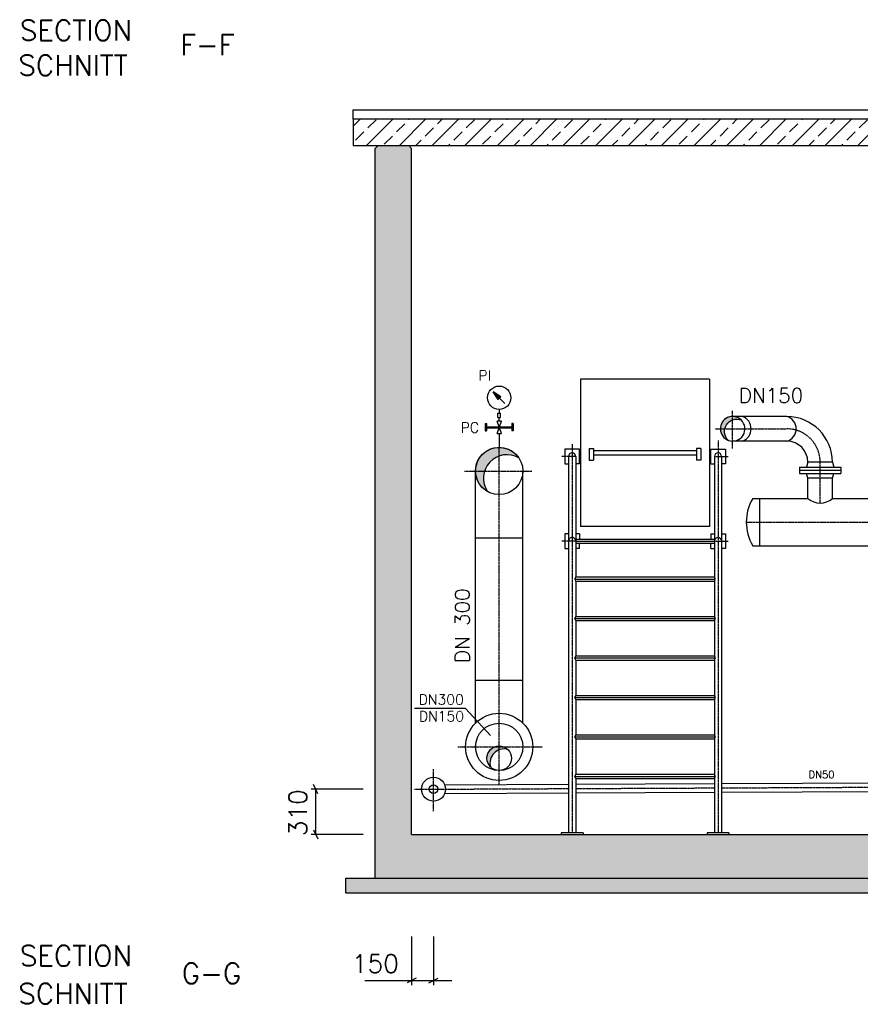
# Model space of a CAD drawing. Header units: millimetres. Extents: x -197187 to 241957296, y -45270 to 70505.
# Tile 89 of 116: x 69394 to 75156, y -35318 to -28571. Entities that reach past the tile are written whole.
import ezdxf
from ezdxf.enums import TextEntityAlignment as Align

# ---------------------------------------------------------------- set-up
doc = ezdxf.new("R2010")
doc.units = ezdxf.units.MM
doc.header["$LTSCALE"] = 0.5
doc.linetypes.add('DASHDOT', pattern=[1, 0.5, -0.25, 0, -0.25])
doc.linetypes.add('HIDDEN', pattern=[0.375, 0.25, -0.125])
for name, color, linetype in [('21', 7, 'Continuous'), ('4', 7, 'Continuous'), ('41', 7, 'Continuous'), ('BEMAßUNG', 7, 'Continuous'), ('P-MU050ENTL', 7, 'Continuous'), ('P-MU150AUSL', 7, 'Continuous'), ('P-MU150EINL', 7, 'Continuous'), ('P-MU300AUSL', 7, 'Continuous')]:
    doc.layers.add(name, color=color, linetype=linetype)
doc.styles.add('ROMANS', font='ROMANS', dxfattribs={"height": 0.2})
pattern_1 = [(45, (123557.7247622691, -547.8195476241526), (-112.2532015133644, 112.2532015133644), []), (45, (123669.9780122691, -547.8195476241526), (-112.2532015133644, 112.2532015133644), [79.375, -39.6875])]

msp = doc.modelspace()

# ---------------------------------------------------------------- hatches: boundary and pattern name
at = {"lineweight": 5}
h = msp.add_hatch(dxfattribs=at)
h.set_pattern_fill('ANSI33', color=256, scale=25)
h.set_pattern_definition(pattern_1)
h.paths.add_polyline_path([(80638.29109379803, -29253.74736641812), (71680.85854826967, -29253.74736641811), (71680.85854826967, -29433.81965384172), (76010.79109379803, -29433.81965384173), (76010.79109379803, -29954.48541023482), (76410.79109379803, -29954.48541023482), (76410.79109379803, -29433.81965384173), (80150.79109379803, -29433.81965384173), (80150.79109379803, -29954.48541023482), (80550.79109379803, -29954.48541023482), (80550.79109379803, -29433.81965384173), (80638.29109379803, -29433.81965384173)])
h.paths.add_polyline_path([(80728.29109379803, -29253.74736641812), (80638.29109379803, -29253.74736641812), (80638.29109379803, -29433.81965384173), (80728.29109379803, -29433.81965384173)])
h.paths.add_polyline_path([(80980.79109379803, -29253.74736641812), (80728.29109379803, -29253.74736641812), (80728.29109379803, -29433.81965384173), (80980.79109379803, -29433.81965384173)])
h.paths.add_polyline_path([(81233.29109379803, -29253.74736641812), (80980.79109379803, -29253.74736641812), (80980.79109379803, -29433.81965384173), (81233.29109379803, -29433.81965384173)])
h.paths.add_polyline_path([(81323.29109379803, -29253.74736641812), (81233.29109379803, -29253.74736641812), (81233.29109379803, -29433.81965384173), (81323.29109379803, -29433.81965384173)])
h.paths.add_polyline_path([(84871.50332208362, -29433.81965384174), (84871.50332208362, -29253.74736641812), (81323.29109379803, -29253.74736641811), (81323.29109379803, -29433.81965384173)])
h = msp.add_hatch(dxfattribs=at)
h.set_pattern_fill('ANSI33', color=256, scale=25)
h.set_pattern_definition(pattern_1)
h.paths.add_polyline_path([(71830.79109379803, -29453.81965384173), (71850.79109379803, -29433.81965384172), (72060.79109379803, -29433.81965384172), (72080.79109379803, -29453.81965384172), (72080.79109379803, -34153.71763020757), (84480.79109379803, -34153.71763020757), (84480.79109379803, -29453.81965384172), (84500.79109379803, -29433.81965384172), (84710.79109379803, -29433.81965384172), (84730.79109379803, -29453.81965384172), (84730.79109379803, -34453.71763020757), (71830.79109379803, -34453.71763020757)])
h = msp.add_hatch(dxfattribs=at)
h.set_pattern_fill('ANSI36', color=256, scale=10)
h.set_pattern_definition([(45, (123557.7247622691, -99923.99949339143), (16.83798022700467, 61.73926083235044), [79.375, -15.875, 0, -15.875])])
h.paths.add_polyline_path([(84930.79109379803, -34453.71763020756), (71630.79109379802, -34453.71763020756), (71630.79109379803, -34553.71763020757), (84930.79109379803, -34553.71763020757)])
at = {"layer": 'P-MU150AUSL', "linetype": 'Continuous'}
h = msp.add_hatch(color=256, dxfattribs=at)
edge = h.paths.add_edge_path()
edge.add_arc((74280.79109414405, -31374.7176303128), 84.1499998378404, 46.44137522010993, 249.6511863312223)
edge.add_arc((74309.51669379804, -31392.63513020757), 84.15000000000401, 69.65118611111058, 226.4413749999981, ccw=False)
at = {"layer": 'P-MU150AUSL'}
h = msp.add_hatch(color=256, dxfattribs=at)
h.dxf.hatch_style = 1
edge = h.paths.add_edge_path()
edge.add_arc((72713.3530477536, -33664.07958508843), 95.92593049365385, 73.68888186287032, 196.3111165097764)
edge.add_arc((72680.79109379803, -33631.51763020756), 84.14999869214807, 45.000000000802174, 224.9999983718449, ccw=False)
at = {"layer": 'P-MU300AUSL', "linetype": 'Continuous', "ltscale": 10}
h = msp.add_hatch(color=256, dxfattribs=at)
h.paths.add_polyline_path([(72730.79109545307, -31509.67931463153, 0.9014906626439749), (72600.19411389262, -31804.18801616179, -0.4061785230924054), (72640.94890456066, -31582.03553541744, -0.1841097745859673)])
h.paths.add_polyline_path([(72780.79109379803, -31536.32923738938, 0.08814291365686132), (72730.79109545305, -31509.67931463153, 0.1841097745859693), (72640.94890456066, -31582.03553541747, -0.2304566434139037), (72780.79109379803, -31558.79112351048)])
h.paths.add_polyline_path([(72780.79109379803, -31536.32923738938), (72780.79109379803, -31558.79112351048, -0.05821925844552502), (72815.34337332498, -31573.5872440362, 0.07892888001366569)])

# ---------------------------------------------------------------- linework, layer by layer
for p, q in [((71680.85854826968, -29188.58134020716), (80633.52940743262, -29188.58134020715)), ((71680.85854826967, -29253.74736641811), (71680.85854826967, -29188.58134020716)), ((71830.79109379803, -29453.81965384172), (71850.79109379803, -29433.81965384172)), ((71850.79109379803, -29433.81965384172), (72060.79109379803, -29433.81965384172)), ((72080.79109379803, -29453.81965384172), (72060.79109379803, -29433.81965384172))]:
    msp.add_line(p, q)
msp.add_lwpolyline([(84871.50332208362, -29253.74736641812), (71680.85854826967, -29253.74736641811), (71680.85854826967, -29433.81965384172), (76010.79109379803, -29433.81965384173)])
at = {"layer": '21', "linetype": 'Continuous', "ltscale": 10}
for p, q in [((74123.29109379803, -31033.71763020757), (73238.29109379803, -31033.71763020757)), ((73238.29109379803, -31033.71763020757), (73238.29109379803, -32043.71763020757)), ((74123.29109379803, -31033.71763020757), (74123.29109379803, -32043.71763020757)), ((73230.79109379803, -31514.16233020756), (73130.79109379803, -31514.16233020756)), ((73130.79109379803, -31514.16233020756), (73130.79109379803, -31614.16233020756)), ((73156.64109379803, -31564.16233020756), (73156.64109379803, -34143.71763020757)), ((73204.94109379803, -31564.16233020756), (73204.94109379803, -32389.57553020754)), ((73230.79109379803, -31614.16233020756), (73230.79109379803, -31514.16233020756)), ((73298.29109379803, -31508.71763020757), (73298.29109379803, -31588.71763020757)), ((73298.29109379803, -31508.71763020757), (73328.29109379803, -31508.71763020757)), ((73328.29109379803, -31508.71763020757), (73328.29109379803, -31588.71763020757)), ((73328.29109379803, -31523.71763020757), (74033.29109379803, -31523.71763020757)), ((73328.29109379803, -31553.71763020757), (74033.29109379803, -31553.71763020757)), ((74063.29109379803, -31508.71763020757), (74033.29109379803, -31508.71763020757)), ((74033.29109379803, -31508.71763020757), (74033.29109379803, -31588.71763020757)), ((74063.29109379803, -31508.71763020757), (74063.29109379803, -31588.71763020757)), ((74063.29109379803, -31508.71763020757), (74063.29109379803, -31588.71763020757)), ((74130.79109379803, -31514.16233020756), (74230.79109379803, -31514.16233020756)), ((74130.79109379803, -31614.16233020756), (74130.79109379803, -31514.16233020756)), ((74156.64109379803, -31564.16233020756), (74156.64109379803, -32389.57553020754)), ((74204.94109379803, -31564.16233020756), (74204.94109379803, -34143.71763020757)), ((74230.79109379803, -31514.16233020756), (74230.79109379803, -31614.16233020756)), ((73130.79109379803, -31614.16233020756), (73156.64109379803, -31614.16233020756)), ((73230.79109379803, -31614.16233020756), (73204.94109379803, -31614.16233020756)), ((73298.29109379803, -31588.71763020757), (73328.29109379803, -31588.71763020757)), ((74063.29109379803, -31588.71763020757), (74033.29109379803, -31588.71763020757)), ((74130.79109379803, -31614.16233020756), (74156.64109379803, -31614.16233020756)), ((74230.79109379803, -31614.16233020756), (74204.94109379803, -31614.16233020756)), ((74123.29109379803, -32043.71763020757), (73238.29109379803, -32043.71763020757)), ((73130.79109379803, -32093.71763020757), (73130.79109379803, -32193.71763020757)), ((73156.64109379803, -32093.71763020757), (73130.79109379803, -32093.71763020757)), ((73230.79109379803, -32093.71763020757), (73204.94109379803, -32093.71763020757)), ((73230.79109379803, -32093.71763020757), (73230.79109379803, -32129.57553020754)), ((74130.79109379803, -32093.71763020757), (74130.79109379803, -32129.57553020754)), ((74130.79109379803, -32093.71763020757), (74156.64109379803, -32093.71763020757)), ((74204.94109379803, -32093.71763020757), (74230.79109379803, -32093.71763020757)), ((74230.79109379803, -32093.71763020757), (74230.79109379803, -32193.71763020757)), ((73200.36719379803, -32129.57553020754), (74161.21499379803, -32129.57553020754)), ((73204.94109379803, -32143.71763020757), (74156.64109379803, -32143.71763020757)), ((73204.94109379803, -32157.85973020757), (74156.64109379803, -32157.85973020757)), ((73230.79109379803, -32193.71763020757), (73230.79109379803, -32157.85973020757)), ((74130.79109379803, -32193.71763020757), (74130.79109379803, -32157.85973020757)), ((73130.79109379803, -32193.71763020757), (73156.64109379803, -32193.71763020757)), ((73230.79109379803, -32193.71763020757), (73204.94109379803, -32193.71763020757)), ((74130.79109379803, -32193.71763020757), (74156.64109379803, -32193.71763020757)), ((74230.79109379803, -32193.71763020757), (74204.94109379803, -32193.71763020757)), ((73200.36719379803, -32403.71763020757), (74161.21499379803, -32403.71763020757)), ((73204.94109379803, -32389.57553020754), (74156.64109379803, -32389.57553020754)), ((73204.94109379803, -32417.85973020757), (74156.64109379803, -32417.85973020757)), ((73204.94109379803, -32417.85973020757), (73204.94109379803, -32660.02553020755)), ((74156.64109379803, -32417.85973020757), (74156.64109379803, -32660.02553020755)), ((73200.36719379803, -32674.16763020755), (74161.21499379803, -32674.16763020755)), ((73204.94109379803, -32660.02553020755), (74156.64109379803, -32660.02553020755)), ((73204.94109379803, -32688.30973020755), (74156.64109379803, -32688.30973020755)), ((73204.94109379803, -32688.30973020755), (73204.94109379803, -32930.47553020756)), ((74156.64109379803, -32688.30973020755), (74156.64109379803, -32930.47553020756)), ((73200.36719379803, -32944.61763020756), (74161.21499379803, -32944.61763020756)), ((73204.94109379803, -32930.47553020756), (74156.64109379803, -32930.47553020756)), ((73204.94109379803, -32958.75973020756), (74156.64109379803, -32958.75973020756)), ((73204.94109379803, -32958.75973020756), (73204.94109379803, -33200.92553020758)), ((74156.64109379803, -32958.75973020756), (74156.64109379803, -33200.92553020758)), ((73200.36719379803, -33215.06763020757), (74161.21499379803, -33215.06763020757)), ((73204.94109379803, -33200.92553020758), (74156.64109379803, -33200.92553020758)), ((73204.94109379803, -33229.20973020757), (74156.64109379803, -33229.20973020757)), ((73204.94109379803, -33229.20973020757), (73204.94109379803, -33471.37553020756)), ((74156.64109379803, -33229.20973020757), (74156.64109379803, -33471.37553020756)), ((73200.36719379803, -33485.51763020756), (74161.21499379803, -33485.51763020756)), ((73204.94109379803, -33471.37553020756), (74156.64109379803, -33471.37553020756)), ((73204.94109379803, -33499.65973020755), (74156.64109379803, -33499.65973020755)), ((73204.94109379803, -33499.65973020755), (73204.94109379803, -33741.82553020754)), ((74156.64109379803, -33499.65973020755), (74156.64109379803, -33741.82553020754)), ((73200.36719379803, -33755.96763020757), (74161.21499379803, -33755.96763020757)), ((73204.94109379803, -33741.82553020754), (74156.64109379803, -33741.82553020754)), ((73204.94109379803, -33770.10973020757), (74156.64109379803, -33770.10973020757)), ((73204.94109379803, -33770.10973020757), (73204.94109379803, -34143.71763020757)), ((74156.64109379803, -33770.10973020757), (74156.64109379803, -34143.71763020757)), ((72080.79109379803, -34153.71763020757), (84480.79109379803, -34153.71763020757)), ((73105.79109379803, -34143.71763020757), (73105.79109379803, -34153.71763020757)), ((73255.79109379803, -34143.71763020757), (73255.79109379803, -34153.71763020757)), ((74105.79109379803, -34143.71763020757), (74105.79109379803, -34153.71763020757)), ((74255.79109379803, -34143.71763020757), (74255.79109379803, -34153.71763020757)), ((71630.79109379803, -34553.71763020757), (71630.79109379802, -34453.71763020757))]:
    msp.add_line(p, q, dxfattribs=at)
at = {"layer": '21', "linetype": 'DASHDOT', "ltscale": 10}
for p, q in [((73180.79109379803, -31480.27943020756), (73180.79109379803, -34143.71763020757)), ((74180.79109379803, -31455.36803020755), (74180.79109379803, -34143.71763020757)), ((73204.94109379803, -31564.16233020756), (73110.22369379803, -31564.16233020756)), ((74156.64109379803, -31564.16233020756), (74251.35849379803, -31564.16233020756)), ((73204.94109379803, -32143.71763020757), (73110.22369379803, -32143.71763020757)), ((74156.64109379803, -32143.71763020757), (74251.35849379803, -32143.71763020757))]:
    msp.add_line(p, q, dxfattribs=at)
at = {"layer": '21', "linetype": 'Continuous', "ltscale": 10}
for centre, radius, start, end in [((73180.79109379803, -31564.16233020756), 24.15, 0, 180), ((74180.79109379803, -31564.16233020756), 24.15, 0, 180), ((73185.46709553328, -32391.08786968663), 19.53263369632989, 319.7144111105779, 4.440644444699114), ((73185.46709553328, -32416.34739072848), 19.53263369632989, 355.5593555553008, 40.28558888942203), ((74176.11509206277, -32391.08786968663), 19.53263369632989, 175.5593555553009, 220.285588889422), ((74176.11509206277, -32416.34739072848), 19.53263369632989, 139.714411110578, 184.4406444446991), ((73185.46709553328, -32661.53786968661), 19.53263369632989, 319.7144111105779, 4.440644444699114), ((73185.46709553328, -32686.79739072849), 19.53263369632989, 355.5593555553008, 40.28558888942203), ((74176.11509206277, -32661.53786968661), 19.53263369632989, 175.5593555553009, 220.285588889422), ((74176.11509206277, -32686.79739072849), 19.53263369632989, 139.714411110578, 184.4406444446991), ((73185.46709553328, -32931.98786968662), 19.53263369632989, 319.7144111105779, 4.440644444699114), ((73185.46709553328, -32957.2473907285), 19.53263369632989, 355.5593555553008, 40.28558888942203), ((74176.11509206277, -32931.98786968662), 19.53263369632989, 175.5593555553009, 220.285588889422), ((74176.11509206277, -32957.2473907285), 19.53263369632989, 139.714411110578, 184.4406444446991), ((73185.46709553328, -33202.43786968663), 19.53263369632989, 319.7144111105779, 4.440644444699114), ((73185.46709553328, -33227.69739072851), 19.53263369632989, 355.5593555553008, 40.28558888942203), ((74176.11509206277, -33202.43786968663), 19.53263369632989, 175.5593555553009, 220.285588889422), ((74176.11509206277, -33227.69739072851), 19.53263369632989, 139.714411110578, 184.4406444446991), ((73185.46709553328, -33472.88786968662), 19.53263369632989, 319.7144111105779, 4.440644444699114), ((73185.46709553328, -33498.1473907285), 19.53263369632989, 355.5593555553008, 40.28558888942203), ((74176.11509206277, -33472.88786968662), 19.53263369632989, 175.5593555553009, 220.285588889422), ((74176.11509206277, -33498.1473907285), 19.53263369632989, 139.714411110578, 184.4406444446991), ((73185.46709553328, -33743.33786968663), 19.53263369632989, 319.7144111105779, 4.440644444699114), ((73185.46709553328, -33768.59739072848), 19.53263369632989, 355.5593555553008, 40.28558888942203), ((74176.11509206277, -33743.33786968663), 19.53263369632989, 175.5593555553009, 220.285588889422), ((74176.11509206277, -33768.59739072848), 19.53263369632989, 139.714411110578, 184.4406444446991)]:
    msp.add_arc(centre, radius, start, end, dxfattribs=at)
at = {"layer": '21', "linetype": 'HIDDEN', "ltscale": 10}
for centre in [(73180.79109379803, -32143.71763020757), (74180.79109379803, -32143.71763020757)]:
    msp.add_arc(centre, 24.15, 0, 180, dxfattribs=at)
at = {"layer": '41', "linetype": 'Continuous', "ltscale": 10}
for p, q in [((71830.79109379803, -34453.71763020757), (71830.79109379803, -29453.81965384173)), ((72080.79109379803, -34153.71763020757), (72080.79109379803, -29453.81965384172)), ((73255.79109379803, -34143.71763020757), (73105.79109379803, -34143.71763020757)), ((74255.79109379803, -34143.71763020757), (74105.79109379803, -34143.71763020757)), ((71630.79109379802, -34453.71763020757), (84930.79109379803, -34453.71763020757)), ((71830.79109379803, -34453.71763020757), (84730.79109379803, -34453.71763020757)), ((71630.79109379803, -34553.71763020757), (84930.79109379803, -34553.71763020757))]:
    msp.add_line(p, q, dxfattribs=at)
at = {"layer": 'BEMAßUNG', "linetype": 'Continuous', "ltscale": 10}
for p, q in [((71749.49269379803, -33843.71763020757), (71391.70079379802, -33843.71763020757)), ((71438.57579379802, -33874.96763020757), (71407.32579379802, -33812.46763020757)), ((71422.95079379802, -33843.71763020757), (71422.95079379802, -34153.71763020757)), ((71407.32579379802, -34122.46763020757), (71438.57579379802, -34184.96763020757)), ((71749.49269379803, -34153.71763020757), (71391.70079379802, -34153.71763020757)), ((72080.79109379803, -34853.88335718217), (72080.79109379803, -35186.50465718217)), ((72230.79109379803, -34853.88335718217), (72230.79109379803, -35186.50465718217)), ((72112.04109379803, -35139.62965718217), (72049.54109379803, -35170.87965718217)), ((72199.54109379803, -35170.87965718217), (72262.04109379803, -35139.62965718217)), ((71759.18679379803, -35155.25465718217), (72355.79109379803, -35155.25465718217))]:
    msp.add_line(p, q, dxfattribs=at)
at = {"layer": 'P-MU050ENTL', "linetype": 'DASHDOT', "ltscale": 10}
for p, q in [((72230.79109379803, -33994.23643020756), (72230.79109379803, -33705.16603020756)), ((72101.13609379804, -33844.30433020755), (73156.64109379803, -33839.52823020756)), ((73204.94109379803, -33839.30973020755), (74156.64109379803, -33835.00343020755)), ((74204.94109379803, -33834.78483020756), (82148.80159379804, -33798.83963020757))]:
    msp.add_line(p, q, dxfattribs=at)
at = {"layer": 'P-MU050ENTL', "linetype": 'Continuous', "ltscale": 10}
for p, q in [((72307.44729379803, -33813.22053020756), (73156.64109379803, -33809.37803020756)), ((73204.94109379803, -33809.15943020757), (74156.64109379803, -33804.85313020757)), ((73204.94109379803, -33869.46003020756), (74156.64109379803, -33865.15363020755)), ((74204.94109379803, -33864.93513020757), (75474.79209379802, -33859.18923020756)), ((72307.72009379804, -33873.51983020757), (73156.64109379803, -33869.67853020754))]:
    msp.add_line(p, q, dxfattribs=at)
at = {"layer": 'P-MU050ENTL'}
msp.add_line((74204.94109379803, -33804.63463020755), (75474.51929379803, -33798.88983020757), dxfattribs=at)
at = {"layer": 'P-MU050ENTL', "linetype": 'Continuous', "ltscale": 10}
for radius in [82.5, 30.15]:
    msp.add_circle((72230.79109379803, -33843.71763020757), radius, dxfattribs=at)
at = {"layer": 'P-MU150AUSL', "linetype": 'DASHDOT', "ltscale": 10}
for p, q in [((74280.79109379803, -31509.85443020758), (74280.79109379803, -31251.11003020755)), ((74161.68499379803, -31374.71763020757), (74651.79109379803, -31374.71763020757)), ((74880.79109379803, -31882.96203020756), (74880.79109379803, -31603.71763020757))]:
    msp.add_line(p, q, dxfattribs=at)
at = {"layer": 'P-MU150AUSL', "linetype": 'Continuous', "ltscale": 10}
for p, q in [((74651.79109379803, -31290.56763020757), (74280.79109379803, -31290.56763020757)), ((74651.79109379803, -31458.86763020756), (74280.79109379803, -31458.86763020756)), ((74738.29109379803, -31636.71763020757), (74738.29109379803, -31680.71763020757)), ((74738.29109379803, -31636.71763020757), (75023.29109379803, -31636.71763020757)), ((74796.64109379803, -31603.71763020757), (74787.79879379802, -31636.71763020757)), ((74964.94109379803, -31603.71763020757), (74796.64109379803, -31603.71763020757)), ((74964.94109379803, -31603.71763020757), (74973.78339379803, -31636.71763020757)), ((75023.29109379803, -31636.71763020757), (75023.29109379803, -31680.71763020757)), ((74738.29109379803, -31658.71763020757), (75023.29109379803, -31658.71763020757)), ((74738.29109379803, -31680.71763020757), (75023.29109379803, -31680.71763020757)), ((74796.64109379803, -31713.71763020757), (74787.79879379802, -31680.71763020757)), ((74964.94109379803, -31713.71763020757), (74973.78339379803, -31680.71763020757)), ((74964.94109379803, -31713.71763020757), (74796.64109379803, -31713.71763020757)), ((74796.64109379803, -31851.71763020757), (74796.64109379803, -31713.71763020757)), ((74964.94109379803, -31851.71763020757), (74964.94109379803, -31713.71763020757))]:
    msp.add_line(p, q, dxfattribs=at)
msp.add_lwpolyline([(74338.77855735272, -31313.73667768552, 1.226228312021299), (74251.52923024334, -31453.6160827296, -0.8155088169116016), (74338.77855805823, -31313.73667775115)], format="xyb", dxfattribs=at)
for centre, radius, start, end in [((74318.30495567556, -31374.71763020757), 89.28613812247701, 289.5284666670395, 70.47153333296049), ((74651.79109379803, -31603.71763020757), 313.15, 0, 90), ((74629.16086505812, -31374.71763020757), 87.13982873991, 285.0522722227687, 74.94772777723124), ((74280.79109379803, -31374.71763020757), 84.15, 249.6511861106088, 46.44137500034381), ((74651.79109379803, -31603.71763020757), 144.85, 0, 90)]:
    msp.add_arc(centre, radius, start, end, dxfattribs=at)
at = {"layer": 'P-MU150AUSL', "linetype": 'DASHDOT', "ltscale": 10}
msp.add_arc((74651.79109379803, -31603.71763020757), 229, 0, 90, dxfattribs=at)
at = {"layer": 'P-MU300AUSL', "linetype": 'Continuous', "ltscale": 10}
for p, q in [((72718.42109379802, -31200.24733020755), (72638.41659379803, -31120.24283020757)), ((72674.05259379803, -31173.69693020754), (72638.41659379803, -31120.24283020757)), ((72691.87069379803, -31155.87883020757), (72638.41659379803, -31120.24283020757)), ((72682.71729379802, -31165.03223020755), (72640.57629379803, -31122.89123020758)), ((72683.93919379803, -31163.81043020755), (72644.28159379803, -31124.15283020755)), ((72681.49539379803, -31166.25413020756), (72644.28159379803, -31129.04033020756)), ((72680.27349379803, -31167.47603020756), (72649.16909379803, -31136.37163020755)), ((72685.16099379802, -31162.58853020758), (72651.61309379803, -31129.04043020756)), ((72679.05159379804, -31168.69793020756), (72654.05669379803, -31143.70303020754)), ((72677.82969379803, -31169.91983020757), (72658.94429379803, -31151.03443020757)), ((72686.38289379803, -31161.36663020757), (72658.94439379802, -31133.92803020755)), ((72681.49539379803, -31166.25413020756), (72659.37399379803, -31144.13273020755)), ((72685.16099379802, -31162.58853020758), (72662.11679379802, -31139.54423020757)), ((72676.60779379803, -31171.14173020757), (72663.83189379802, -31158.36583020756)), ((72687.60479379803, -31160.14473020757), (72666.27529379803, -31138.81533020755)), ((72675.38589379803, -31172.36363020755), (72668.71939379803, -31165.69713020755)), ((72688.82669379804, -31158.92283020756), (72673.60659379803, -31143.70283020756)), ((72688.82669379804, -31158.92283020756), (72673.60659379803, -31143.70283020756)), ((72674.05259379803, -31173.69693020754), (72691.87069379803, -31155.87883020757)), ((72690.04859379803, -31157.70103020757), (72680.93789379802, -31148.59033020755)), ((72691.27039379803, -31156.47913020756), (72688.26919379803, -31153.47783020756)), ((72670.79109379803, -31296.76983020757), (72670.79109379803, -31266.76983020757)), ((72670.79109379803, -31266.76983020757), (72690.79109379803, -31266.76983020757)), ((72670.79109379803, -31296.76983020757), (72690.79109379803, -31296.76983020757)), ((72680.79109379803, -31241.76983020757), (72680.79109379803, -31266.76983020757)), ((72680.79109379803, -31321.76983020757), (72680.79109379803, -31296.76983020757)), ((72690.79109379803, -31296.76983020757), (72690.79109379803, -31266.76983020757)), ((72585.79109379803, -31339.26983020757), (72585.79109379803, -31389.26983020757)), ((72585.79109379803, -31339.26983020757), (72593.79109379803, -31339.26983020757)), ((72593.79109379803, -31339.26983020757), (72593.79109379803, -31389.26983020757)), ((72593.79109379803, -31361.26983020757), (72679.73219379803, -31361.26983020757)), ((72593.79109379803, -31367.26983020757), (72679.73249379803, -31367.26983020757)), ((72695.79109379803, -31406.76983020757), (72665.79099379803, -31321.76983020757)), ((72665.79109379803, -31406.76983020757), (72695.79159379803, -31321.76983020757)), ((72695.79109379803, -31321.76983020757), (72665.79109379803, -31321.76983020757)), ((72681.84989379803, -31367.26983020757), (72767.79109379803, -31367.26983020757)), ((72681.85019379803, -31361.26983020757), (72767.79109379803, -31361.26983020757)), ((72775.79109379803, -31339.26983020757), (72767.79109379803, -31339.26983020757)), ((72767.79109379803, -31339.26983020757), (72767.79109379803, -31389.26983020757)), ((72775.79109379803, -31339.26983020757), (72775.79109379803, -31389.26983020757)), ((72585.79109379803, -31389.26983020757), (72593.79109379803, -31389.26983020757)), ((72665.79109379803, -31406.76983020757), (72695.79109379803, -31406.76983020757)), ((72680.79109379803, -31406.76983020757), (72680.79109379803, -31501.76763020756)), ((72775.79109379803, -31389.26983020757), (72767.79109379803, -31389.26983020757)), ((72518.84109379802, -33390.40143020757), (72518.84109379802, -31663.71763020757)), ((72842.74109379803, -33390.40143020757), (72842.74109379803, -31663.71763020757)), ((74419.07999379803, -31851.71763020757), (74796.64109379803, -31851.71763020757)), ((74463.79109379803, -31851.71763020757), (74463.79109379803, -32175.71763020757)), ((74964.94109379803, -31851.71763020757), (75346.64109379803, -31851.71763020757)), ((72518.84109379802, -32120.71763020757), (72842.74109379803, -32120.71763020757)), ((74419.07999379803, -32175.71763020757), (75946.64109379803, -32175.71763020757)), ((72518.84109379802, -33096.71763020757), (72842.74109379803, -33096.71763020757)), ((72450.07030807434, -33290.38819737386), (72100.61126382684, -33290.38819737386)), ((72450.07030807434, -33290.38819737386), (72620.25696714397, -33476.96743154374))]:
    msp.add_line(p, q, dxfattribs=at)
at = {"layer": 'P-MU300AUSL', "linetype": 'DASHDOT', "ltscale": 10}
for p, q in [((72680.79109379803, -33809.72333020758), (72680.79109379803, -31501.76763020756)), ((72443.89159379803, -31663.71763020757), (72905.49749379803, -31663.71763020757)), ((74374.61389379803, -32013.71763020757), (82471.21269379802, -32013.71763020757)), ((72397.01149379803, -33553.71763020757), (72977.89879379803, -33553.71763020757))]:
    msp.add_line(p, q, dxfattribs=at)
at = {"layer": 'P-MU300AUSL', "linetype": 'Continuous', "ltscale": 10}
msp.add_lwpolyline([(72600.19411427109, -31804.18801637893, -1.260985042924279), (72815.34337332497, -31573.5872440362, 0.7930308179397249), (72600.19411209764, -31804.18801348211)], format="xyb", dxfattribs=at)
for centre, radius in [((72680.79109379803, -31663.71763020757), 161.95), ((72680.79109379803, -33553.71763020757), 230), ((72680.79109379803, -33553.71763020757), 161.9499999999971), ((72680.79109379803, -33631.51763020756), 84.14999869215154)]:
    msp.add_circle(centre, radius, dxfattribs=at)
for centre, radius, start, end in [((72680.79109379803, -31161.76983020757), 79.99999999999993, 89.62431388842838, 89.6242805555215), ((74691.9481557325, -32013.71763020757), 317.3342619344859, 149.3026805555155, 210.6973222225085), ((74880.79109379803, -31754.0199632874), 128.9420669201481, 229.2606694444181, 310.7393305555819), ((72713.35304775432, -33664.07958508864), 95.92593049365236, 73.68888186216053, 196.3111181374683)]:
    msp.add_arc(centre, radius, start, end, dxfattribs=at)

# ---------------------------------------------------------------- texts
at = {"layer": '4', "linetype": 'Continuous', "ltscale": 10, "style": 'ROMANS'}
for s, p in [('SECTION', (69395.30948914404, -28713.92913446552)), ('F-F', (70495.30948914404, -28813.92913446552)), ('SCHNITT', (69385.30948914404, -28953.92913446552)), ('SECTION', (69395.30948914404, -35055.18461012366)), ('G-G', (70505.30948914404, -35175.18461012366)), ('SCHNITT', (69385.30948914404, -35315.18461012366))]:
    msp.add_text(s, height=140, dxfattribs=at).set_placement(p)
at = {"layer": 'BEMAßUNG', "linetype": 'Continuous', "ltscale": 10, "style": 'ROMANS'}
for s, p in [('DN300', (72438.11244175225, -33264.39534361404)), ('DN150', (72440.08354175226, -33379.37882123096))]:
    msp.add_text(s, height=70, dxfattribs=at).set_placement(p, align=Align.RIGHT)
msp.add_text('310', height=125, rotation=90, dxfattribs=at).set_placement((71300.46461399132, -34166.00268302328), align=Align.MIDDLE_LEFT)
msp.add_text('150', height=125, dxfattribs=at).set_placement((71671.74406414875, -35039.17869083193), align=Align.MIDDLE_LEFT)
at = {"layer": 'P-MU050ENTL', "linetype": 'Continuous', "ltscale": 10, "style": 'ROMANS'}
msp.add_text('DN50', height=50, dxfattribs=at).set_placement((74801.40809379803, -33768.71283020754))
at = {"layer": 'P-MU150AUSL', "linetype": 'Continuous', "ltscale": 10, "style": 'ROMANS'}
msp.add_text('DN150', height=100, dxfattribs=at).set_placement((74322.88608231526, -31196.1858224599))
at = {"layer": 'P-MU150EINL', "linetype": 'Continuous', "ltscale": 10, "style": 'ROMANS'}
msp.add_text('DN 300', height=100, rotation=90, dxfattribs=at).set_placement((72478.05379379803, -32468.33613020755), align=Align.RIGHT)
at = {"layer": 'P-MU300AUSL', "linetype": 'Continuous', "ltscale": 10, "style": 'ROMANS'}
for s, p in [('PI', (72538.31109379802, -31044.43573020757)), ('PC', (72416.32559379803, -31401.26173020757))]:
    msp.add_text(s, height=70, dxfattribs=at).set_placement(p)

doc.saveas('drawing.dxf')
